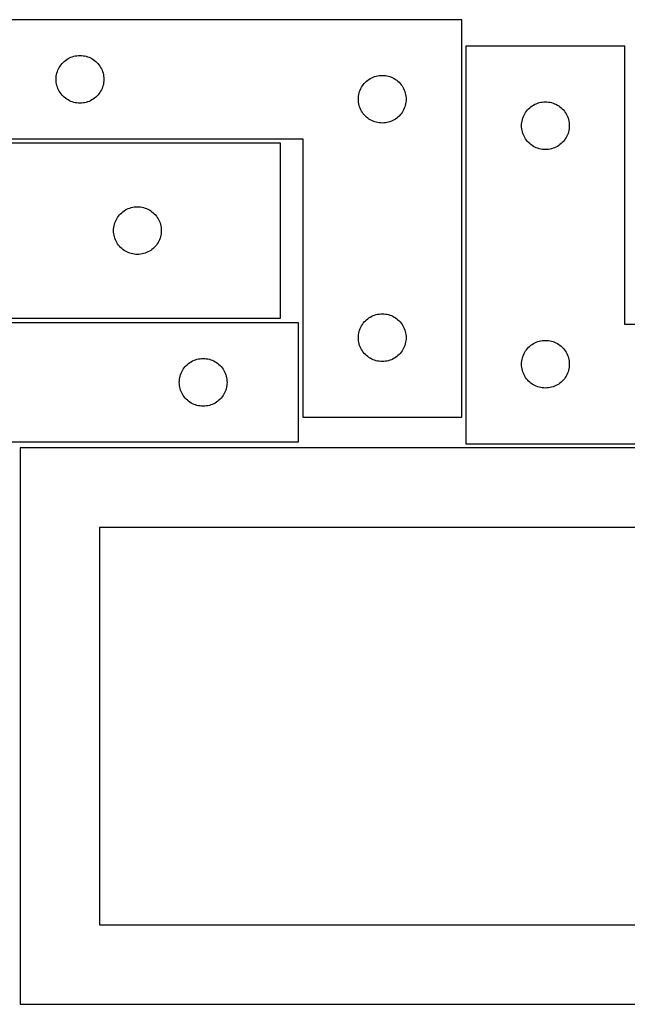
# Model space of a CAD drawing. Header units: millimetres. Extents: x 7 to 1243, y 7 to 2493.
# Tile 9 of 15: x 278 to 507, y 2122 to 2493. Entities that reach past the tile are written whole.
import ezdxf

# ---------------------------------------------------------------- set-up
doc = ezdxf.new("R2010")
doc.units = ezdxf.units.MM
doc.layers.add('CUT', color=7, linetype='CONTINUOUS', true_color=0x000000)

msp = doc.modelspace()

# ---------------------------------------------------------------- linework, layer by layer
at = {"layer": 'CUT'}
for p, q in [((444.63528, 2493.304234), (264.63528, 2493.304234)), ((444.63528, 2343.304234), (444.63528, 2493.304234)), ((506.163482, 2483.298127), (446.163482, 2483.298127)), ((446.163482, 2483.298127), (446.163482, 2333.298127)), ((506.163482, 2378.298127), (506.163482, 2483.298127)), ((295.635148, 2478.287461), (296.13528, 2478.598463)), ((296.13528, 2478.598463), (296.654682, 2478.876089)), ((296.654682, 2478.876089), (297.19113, 2479.11915)), ((297.19113, 2479.11915), (297.742325, 2479.326605)), ((297.742325, 2479.326605), (298.305909, 2479.497567)), ((298.305909, 2479.497567), (298.879468, 2479.631302)), ((298.879468, 2479.631302), (299.460545, 2479.727238)), ((299.460545, 2479.727238), (300.046652, 2479.784964)), ((300.046652, 2479.784964), (300.63528, 2479.804234)), ((300.63528, 2479.804234), (301.223909, 2479.784964)), ((301.223909, 2479.784964), (301.810016, 2479.727238)), ((301.810016, 2479.727238), (302.391093, 2479.631302)), ((302.391093, 2479.631302), (302.964652, 2479.497567)), ((302.964652, 2479.497567), (303.528236, 2479.326605)), ((303.528236, 2479.326605), (304.079431, 2479.11915)), ((304.079431, 2479.11915), (304.615879, 2478.876089)), ((304.615879, 2478.876089), (305.13528, 2478.598463)), ((305.13528, 2478.598463), (305.635413, 2478.287461)), ((292.320365, 2474.248385), (292.563426, 2474.784832)), ((292.563426, 2474.784832), (292.841052, 2475.304234)), ((292.841052, 2475.304234), (293.152054, 2475.804366)), ((293.152054, 2475.804366), (293.4951, 2476.283087)), ((293.4951, 2476.283087), (293.868722, 2476.738346)), ((293.868722, 2476.738346), (294.271319, 2477.168195)), ((294.271319, 2477.168195), (294.701168, 2477.570792)), ((294.701168, 2477.570792), (295.156428, 2477.944414)), ((295.156428, 2477.944414), (295.635148, 2478.287461)), ((305.635413, 2478.287461), (306.114133, 2477.944414)), ((306.114133, 2477.944414), (306.569393, 2477.570792)), ((306.569393, 2477.570792), (306.999241, 2477.168195)), ((306.999241, 2477.168195), (307.401839, 2476.738346)), ((307.401839, 2476.738346), (307.77546, 2476.283087)), ((307.77546, 2476.283087), (308.118507, 2475.804366)), ((308.118507, 2475.804366), (308.429509, 2475.304234)), ((308.429509, 2475.304234), (308.707135, 2474.784832)), ((308.707135, 2474.784832), (308.950196, 2474.248385)), ((291.63528, 2470.804234), (291.65455, 2471.392862)), ((291.65455, 2471.392862), (291.712277, 2471.97897)), ((291.712277, 2471.97897), (291.808213, 2472.560047)), ((291.808213, 2472.560047), (291.941948, 2473.133606)), ((291.941948, 2473.133606), (292.112909, 2473.697189)), ((292.112909, 2473.697189), (292.320365, 2474.248385)), ((308.950196, 2474.248385), (309.157652, 2473.697189)), ((309.157652, 2473.697189), (309.328613, 2473.133606)), ((309.328613, 2473.133606), (309.462348, 2472.560047)), ((309.462348, 2472.560047), (309.558284, 2471.97897)), ((309.558284, 2471.97897), (309.616011, 2471.392862)), ((309.616011, 2471.392862), (309.63528, 2470.804234)), ((409.635148, 2470.787461), (410.13528, 2471.098463)), ((410.13528, 2471.098463), (410.654682, 2471.376089)), ((410.654682, 2471.376089), (411.19113, 2471.61915)), ((411.19113, 2471.61915), (411.742325, 2471.826605)), ((411.742325, 2471.826605), (412.305909, 2471.997567)), ((412.305909, 2471.997567), (412.879468, 2472.131302)), ((412.879468, 2472.131302), (413.460545, 2472.227238)), ((413.460545, 2472.227238), (414.046652, 2472.284964)), ((414.046652, 2472.284964), (414.63528, 2472.304234)), ((414.63528, 2472.304234), (415.223909, 2472.284964)), ((415.223909, 2472.284964), (415.810016, 2472.227238)), ((415.810016, 2472.227238), (416.391093, 2472.131302)), ((416.391093, 2472.131302), (416.964652, 2471.997567)), ((416.964652, 2471.997567), (417.528236, 2471.826605)), ((417.528236, 2471.826605), (418.079431, 2471.61915)), ((418.079431, 2471.61915), (418.615879, 2471.376089)), ((418.615879, 2471.376089), (419.13528, 2471.098463)), ((419.13528, 2471.098463), (419.635413, 2470.787461)), ((291.65455, 2470.215606), (291.63528, 2470.804234)), ((291.712277, 2469.629498), (291.65455, 2470.215606)), ((291.808213, 2469.048421), (291.712277, 2469.629498)), ((291.941948, 2468.474863), (291.808213, 2469.048421)), ((292.112909, 2467.911279), (291.941948, 2468.474863)), ((292.320365, 2467.360083), (292.112909, 2467.911279)), ((292.563426, 2466.823636), (292.320365, 2467.360083)), ((308.950196, 2467.360083), (308.707135, 2466.823636)), ((309.157652, 2467.911279), (308.950196, 2467.360083)), ((309.328613, 2468.474863), (309.157652, 2467.911279)), ((309.462348, 2469.048421), (309.328613, 2468.474863)), ((309.558284, 2469.629498), (309.462348, 2469.048421)), ((309.616011, 2470.215606), (309.558284, 2469.629498)), ((309.63528, 2470.804234), (309.616011, 2470.215606)), ((406.320365, 2466.748385), (406.563426, 2467.284832)), ((406.563426, 2467.284832), (406.841052, 2467.804234)), ((406.841052, 2467.804234), (407.152054, 2468.304366)), ((407.152054, 2468.304366), (407.4951, 2468.783087)), ((407.4951, 2468.783087), (407.868722, 2469.238346)), ((407.868722, 2469.238346), (408.271319, 2469.668195)), ((408.271319, 2469.668195), (408.701168, 2470.070792)), ((408.701168, 2470.070792), (409.156428, 2470.444414)), ((409.156428, 2470.444414), (409.635148, 2470.787461)), ((419.635413, 2470.787461), (420.114133, 2470.444414)), ((420.114133, 2470.444414), (420.569393, 2470.070792)), ((420.569393, 2470.070792), (420.999241, 2469.668195)), ((420.999241, 2469.668195), (421.401839, 2469.238346)), ((421.401839, 2469.238346), (421.77546, 2468.783087)), ((421.77546, 2468.783087), (422.118507, 2468.304366)), ((422.118507, 2468.304366), (422.429509, 2467.804234)), ((422.429509, 2467.804234), (422.707135, 2467.284832)), ((422.707135, 2467.284832), (422.950196, 2466.748385)), ((292.841052, 2466.304234), (292.563426, 2466.823636)), ((293.152054, 2465.804102), (292.841052, 2466.304234)), ((293.4951, 2465.325381), (293.152054, 2465.804102)), ((293.868722, 2464.870122), (293.4951, 2465.325381)), ((294.271319, 2464.440273), (293.868722, 2464.870122)), ((294.701168, 2464.037676), (294.271319, 2464.440273)), ((295.156428, 2463.664054), (294.701168, 2464.037676)), ((295.635148, 2463.321008), (295.156428, 2463.664054)), ((306.114133, 2463.664054), (305.635413, 2463.321008)), ((306.569393, 2464.037676), (306.114133, 2463.664054)), ((306.999241, 2464.440273), (306.569393, 2464.037676)), ((307.401839, 2464.870122), (306.999241, 2464.440273)), ((307.77546, 2465.325381), (307.401839, 2464.870122)), ((308.118507, 2465.804102), (307.77546, 2465.325381)), ((308.429509, 2466.304234), (308.118507, 2465.804102)), ((308.707135, 2466.823636), (308.429509, 2466.304234)), ((405.63528, 2463.304234), (405.65455, 2463.892862)), ((405.65455, 2463.892862), (405.712277, 2464.47897)), ((405.712277, 2464.47897), (405.808213, 2465.060047)), ((405.808213, 2465.060047), (405.941948, 2465.633606)), ((405.941948, 2465.633606), (406.112909, 2466.197189)), ((406.112909, 2466.197189), (406.320365, 2466.748385)), ((422.950196, 2466.748385), (423.157652, 2466.197189)), ((423.157652, 2466.197189), (423.328613, 2465.633606)), ((423.328613, 2465.633606), (423.462348, 2465.060047)), ((423.462348, 2465.060047), (423.558284, 2464.47897)), ((423.558284, 2464.47897), (423.616011, 2463.892862)), ((423.616011, 2463.892862), (423.63528, 2463.304234)), ((296.13528, 2463.010005), (295.635148, 2463.321008)), ((296.654682, 2462.732379), (296.13528, 2463.010005)), ((297.19113, 2462.489318), (296.654682, 2462.732379)), ((297.742325, 2462.281863), (297.19113, 2462.489318)), ((298.305909, 2462.110902), (297.742325, 2462.281863)), ((298.879468, 2461.977167), (298.305909, 2462.110902)), ((299.460545, 2461.88123), (298.879468, 2461.977167)), ((300.046652, 2461.823504), (299.460545, 2461.88123)), ((300.63528, 2461.804234), (300.046652, 2461.823504)), ((301.223909, 2461.823504), (300.63528, 2461.804234)), ((301.810016, 2461.88123), (301.223909, 2461.823504)), ((302.391093, 2461.977167), (301.810016, 2461.88123)), ((302.964652, 2462.110902), (302.391093, 2461.977167)), ((303.528236, 2462.281863), (302.964652, 2462.110902)), ((304.079431, 2462.489318), (303.528236, 2462.281863)), ((304.615879, 2462.732379), (304.079431, 2462.489318)), ((305.13528, 2463.010005), (304.615879, 2462.732379)), ((305.635413, 2463.321008), (305.13528, 2463.010005)), ((405.65455, 2462.715606), (405.63528, 2463.304234)), ((405.712277, 2462.129498), (405.65455, 2462.715606)), ((405.808213, 2461.548421), (405.712277, 2462.129498)), ((405.941948, 2460.974863), (405.808213, 2461.548421)), ((406.112909, 2460.411279), (405.941948, 2460.974863)), ((406.320365, 2459.860083), (406.112909, 2460.411279)), ((406.563426, 2459.323636), (406.320365, 2459.860083)), ((422.950196, 2459.860083), (422.707135, 2459.323636)), ((423.157652, 2460.411279), (422.950196, 2459.860083)), ((423.328613, 2460.974863), (423.157652, 2460.411279)), ((423.462348, 2461.548421), (423.328613, 2460.974863)), ((423.558284, 2462.129498), (423.462348, 2461.548421)), ((423.616011, 2462.715606), (423.558284, 2462.129498)), ((423.63528, 2463.304234), (423.616011, 2462.715606)), ((469.799521, 2459.662088), (470.229369, 2460.064685)), ((470.229369, 2460.064685), (470.684629, 2460.438307)), ((470.684629, 2460.438307), (471.16335, 2460.781354)), ((471.16335, 2460.781354), (471.663482, 2461.092356)), ((471.663482, 2461.092356), (472.182884, 2461.369982)), ((472.182884, 2461.369982), (472.719331, 2461.613043)), ((472.719331, 2461.613043), (473.270527, 2461.820498)), ((473.270527, 2461.820498), (473.83411, 2461.991459)), ((473.83411, 2461.991459), (474.407669, 2462.125195)), ((474.407669, 2462.125195), (474.988746, 2462.221131)), ((474.988746, 2462.221131), (475.574854, 2462.278857)), ((475.574854, 2462.278857), (476.163482, 2462.298127)), ((476.163482, 2462.298127), (476.75211, 2462.278857)), ((476.75211, 2462.278857), (477.338217, 2462.221131)), ((477.338217, 2462.221131), (477.919295, 2462.125195)), ((477.919295, 2462.125195), (478.492853, 2461.991459)), ((478.492853, 2461.991459), (479.056437, 2461.820498)), ((479.056437, 2461.820498), (479.607633, 2461.613043)), ((479.607633, 2461.613043), (480.14408, 2461.369982)), ((480.14408, 2461.369982), (480.663482, 2461.092356)), ((480.663482, 2461.092356), (481.163614, 2460.781354)), ((481.163614, 2460.781354), (481.642335, 2460.438307)), ((481.642335, 2460.438307), (482.097594, 2460.064685)), ((482.097594, 2460.064685), (482.527443, 2459.662088)), ((406.841052, 2458.804234), (406.563426, 2459.323636)), ((407.152054, 2458.304102), (406.841052, 2458.804234)), ((407.4951, 2457.825381), (407.152054, 2458.304102)), ((407.868722, 2457.370122), (407.4951, 2457.825381)), ((408.271319, 2456.940273), (407.868722, 2457.370122)), ((408.701168, 2456.537676), (408.271319, 2456.940273)), ((409.156428, 2456.164054), (408.701168, 2456.537676)), ((409.635148, 2455.821008), (409.156428, 2456.164054)), ((420.114133, 2456.164054), (419.635413, 2455.821008)), ((420.569393, 2456.537676), (420.114133, 2456.164054)), ((420.999241, 2456.940273), (420.569393, 2456.537676)), ((421.401839, 2457.370122), (420.999241, 2456.940273)), ((421.77546, 2457.825381), (421.401839, 2457.370122)), ((422.118507, 2458.304102), (421.77546, 2457.825381)), ((422.429509, 2458.804234), (422.118507, 2458.304102)), ((422.707135, 2459.323636), (422.429509, 2458.804234)), ((467.470149, 2455.627498), (467.641111, 2456.191082)), ((467.641111, 2456.191082), (467.848566, 2456.742278)), ((467.848566, 2456.742278), (468.091627, 2457.278725)), ((468.091627, 2457.278725), (468.369253, 2457.798127)), ((468.369253, 2457.798127), (468.680255, 2458.298259)), ((468.680255, 2458.298259), (469.023302, 2458.77698)), ((469.023302, 2458.77698), (469.396923, 2459.232239)), ((469.396923, 2459.232239), (469.799521, 2459.662088)), ((482.527443, 2459.662088), (482.93004, 2459.232239)), ((482.93004, 2459.232239), (483.303662, 2458.77698)), ((483.303662, 2458.77698), (483.646708, 2458.298259)), ((483.646708, 2458.298259), (483.95771, 2457.798127)), ((483.95771, 2457.798127), (484.235336, 2457.278725)), ((484.235336, 2457.278725), (484.478398, 2456.742278)), ((484.478398, 2456.742278), (484.685853, 2456.191082)), ((484.685853, 2456.191082), (484.856814, 2455.627498)), ((410.13528, 2455.510005), (409.635148, 2455.821008)), ((410.654682, 2455.232379), (410.13528, 2455.510005)), ((411.19113, 2454.989318), (410.654682, 2455.232379)), ((411.742325, 2454.781863), (411.19113, 2454.989318)), ((412.305909, 2454.610902), (411.742325, 2454.781863)), ((412.879468, 2454.477167), (412.305909, 2454.610902)), ((413.460545, 2454.38123), (412.879468, 2454.477167)), ((414.046652, 2454.323504), (413.460545, 2454.38123)), ((414.63528, 2454.304234), (414.046652, 2454.323504)), ((415.223909, 2454.323504), (414.63528, 2454.304234)), ((415.810016, 2454.38123), (415.223909, 2454.323504)), ((416.391093, 2454.477167), (415.810016, 2454.38123)), ((416.964652, 2454.610902), (416.391093, 2454.477167)), ((417.528236, 2454.781863), (416.964652, 2454.610902)), ((418.079431, 2454.989318), (417.528236, 2454.781863)), ((418.615879, 2455.232379), (418.079431, 2454.989318)), ((419.13528, 2455.510005), (418.615879, 2455.232379)), ((419.635413, 2455.821008), (419.13528, 2455.510005)), ((467.163482, 2453.298127), (467.182751, 2453.886755)), ((467.182751, 2452.709499), (467.163482, 2453.298127)), ((467.182751, 2453.886755), (467.240478, 2454.472863)), ((467.240478, 2452.123391), (467.182751, 2452.709499)), ((467.240478, 2454.472863), (467.336414, 2455.05394)), ((467.336414, 2455.05394), (467.470149, 2455.627498)), ((484.856814, 2455.627498), (484.990549, 2455.05394)), ((484.990549, 2455.05394), (485.086485, 2454.472863)), ((485.086485, 2454.472863), (485.144212, 2453.886755)), ((485.144212, 2452.709499), (485.086485, 2452.123391)), ((485.144212, 2453.886755), (485.163482, 2453.298127)), ((485.163482, 2453.298127), (485.144212, 2452.709499)), ((467.336414, 2451.542314), (467.240478, 2452.123391)), ((467.470149, 2450.968756), (467.336414, 2451.542314)), ((467.641111, 2450.405172), (467.470149, 2450.968756)), ((467.848566, 2449.853976), (467.641111, 2450.405172)), ((468.091627, 2449.317529), (467.848566, 2449.853976)), ((468.369253, 2448.798127), (468.091627, 2449.317529)), ((468.680255, 2448.297995), (468.369253, 2448.798127)), ((483.95771, 2448.798127), (483.646708, 2448.297995)), ((484.235336, 2449.317529), (483.95771, 2448.798127)), ((484.478398, 2449.853976), (484.235336, 2449.317529)), ((484.685853, 2450.405172), (484.478398, 2449.853976)), ((484.856814, 2450.968756), (484.685853, 2450.405172)), ((484.990549, 2451.542314), (484.856814, 2450.968756)), ((485.086485, 2452.123391), (484.990549, 2451.542314)), ((264.63528, 2448.304234), (384.63528, 2448.304234)), ((376.309844, 2446.712922), (268.309844, 2446.712922)), ((376.309844, 2380.712922), (376.309844, 2446.712922)), ((384.63528, 2448.304234), (384.63528, 2343.304234)), ((469.023302, 2447.819274), (468.680255, 2448.297995)), ((469.396923, 2447.364015), (469.023302, 2447.819274)), ((469.799521, 2446.934166), (469.396923, 2447.364015)), ((470.229369, 2446.531569), (469.799521, 2446.934166)), ((470.684629, 2446.157947), (470.229369, 2446.531569)), ((471.16335, 2445.814901), (470.684629, 2446.157947)), ((471.663482, 2445.503898), (471.16335, 2445.814901)), ((472.182884, 2445.226272), (471.663482, 2445.503898)), ((472.719331, 2444.983211), (472.182884, 2445.226272)), ((473.270527, 2444.775756), (472.719331, 2444.983211)), ((479.607633, 2444.983211), (479.056437, 2444.775756)), ((480.14408, 2445.226272), (479.607633, 2444.983211)), ((480.663482, 2445.503898), (480.14408, 2445.226272)), ((481.163614, 2445.814901), (480.663482, 2445.503898)), ((481.642335, 2446.157947), (481.163614, 2445.814901)), ((482.097594, 2446.531569), (481.642335, 2446.157947)), ((482.527443, 2446.934166), (482.097594, 2446.531569)), ((482.93004, 2447.364015), (482.527443, 2446.934166)), ((483.303662, 2447.819274), (482.93004, 2447.364015)), ((483.646708, 2448.297995), (483.303662, 2447.819274)), ((473.83411, 2444.604795), (473.270527, 2444.775756)), ((474.407669, 2444.47106), (473.83411, 2444.604795)), ((474.988746, 2444.375123), (474.407669, 2444.47106)), ((475.574854, 2444.317397), (474.988746, 2444.375123)), ((476.163482, 2444.298127), (475.574854, 2444.317397)), ((476.75211, 2444.317397), (476.163482, 2444.298127)), ((477.338217, 2444.375123), (476.75211, 2444.317397)), ((477.919295, 2444.47106), (477.338217, 2444.375123)), ((478.492853, 2444.604795), (477.919295, 2444.47106)), ((479.056437, 2444.775756), (478.492853, 2444.604795)), ((321.135108, 2422.635926), (321.721216, 2422.693652)), ((321.721216, 2422.693652), (322.309844, 2422.712922)), ((322.309844, 2422.712922), (322.898472, 2422.693652)), ((322.898472, 2422.693652), (323.484579, 2422.635926)), ((314.826617, 2418.713054), (315.169664, 2419.191775)), ((315.169664, 2419.191775), (315.543285, 2419.647034)), ((315.543285, 2419.647034), (315.945883, 2420.076883)), ((315.945883, 2420.076883), (316.375731, 2420.47948)), ((316.375731, 2420.47948), (316.830991, 2420.853102)), ((316.830991, 2420.853102), (317.309712, 2421.196149)), ((317.309712, 2421.196149), (317.809844, 2421.507151)), ((317.809844, 2421.507151), (318.329246, 2421.784777)), ((318.329246, 2421.784777), (318.865693, 2422.027838)), ((318.865693, 2422.027838), (319.416889, 2422.235293)), ((319.416889, 2422.235293), (319.980472, 2422.406255)), ((319.980472, 2422.406255), (320.554031, 2422.53999)), ((320.554031, 2422.53999), (321.135108, 2422.635926)), ((323.484579, 2422.635926), (324.065657, 2422.53999)), ((324.065657, 2422.53999), (324.639215, 2422.406255)), ((324.639215, 2422.406255), (325.202799, 2422.235293)), ((325.202799, 2422.235293), (325.753995, 2422.027838)), ((325.753995, 2422.027838), (326.290442, 2421.784777)), ((326.290442, 2421.784777), (326.809844, 2421.507151)), ((326.809844, 2421.507151), (327.309976, 2421.196149)), ((327.309976, 2421.196149), (327.788697, 2420.853102)), ((327.788697, 2420.853102), (328.243956, 2420.47948)), ((328.243956, 2420.47948), (328.673805, 2420.076883)), ((328.673805, 2420.076883), (329.076402, 2419.647034)), ((329.076402, 2419.647034), (329.450024, 2419.191775)), ((329.450024, 2419.191775), (329.79307, 2418.713054)), ((313.38684, 2414.887658), (313.482776, 2415.468735)), ((313.482776, 2415.468735), (313.616511, 2416.042294)), ((313.616511, 2416.042294), (313.787473, 2416.605877)), ((313.787473, 2416.605877), (313.994928, 2417.157073)), ((313.994928, 2417.157073), (314.237989, 2417.69352)), ((314.237989, 2417.69352), (314.515615, 2418.212922)), ((314.515615, 2418.212922), (314.826617, 2418.713054)), ((329.79307, 2418.713054), (330.104072, 2418.212922)), ((330.104072, 2418.212922), (330.381698, 2417.69352)), ((330.381698, 2417.69352), (330.62476, 2417.157073)), ((330.62476, 2417.157073), (330.832215, 2416.605877)), ((330.832215, 2416.605877), (331.003176, 2416.042294)), ((331.003176, 2416.042294), (331.136911, 2415.468735)), ((331.136911, 2415.468735), (331.232848, 2414.887658)), ((313.309844, 2413.712922), (313.329113, 2414.30155)), ((313.329113, 2413.124294), (313.309844, 2413.712922)), ((313.329113, 2414.30155), (313.38684, 2414.887658)), ((313.38684, 2412.538186), (313.329113, 2413.124294)), ((313.482776, 2411.957109), (313.38684, 2412.538186)), ((313.616511, 2411.383551), (313.482776, 2411.957109)), ((331.136911, 2411.957109), (331.003176, 2411.383551)), ((331.232848, 2412.538186), (331.136911, 2411.957109)), ((331.232848, 2414.887658), (331.290574, 2414.30155)), ((331.290574, 2413.124294), (331.232848, 2412.538186)), ((331.290574, 2414.30155), (331.309844, 2413.712922)), ((331.309844, 2413.712922), (331.290574, 2413.124294)), ((313.787473, 2410.819967), (313.616511, 2411.383551)), ((313.994928, 2410.268771), (313.787473, 2410.819967)), ((314.237989, 2409.732324), (313.994928, 2410.268771)), ((314.515615, 2409.212922), (314.237989, 2409.732324)), ((314.826617, 2408.71279), (314.515615, 2409.212922)), ((315.169664, 2408.234069), (314.826617, 2408.71279)), ((315.543285, 2407.77881), (315.169664, 2408.234069)), ((329.450024, 2408.234069), (329.076402, 2407.77881)), ((329.79307, 2408.71279), (329.450024, 2408.234069)), ((330.104072, 2409.212922), (329.79307, 2408.71279)), ((330.381698, 2409.732324), (330.104072, 2409.212922)), ((330.62476, 2410.268771), (330.381698, 2409.732324)), ((330.832215, 2410.819967), (330.62476, 2410.268771)), ((331.003176, 2411.383551), (330.832215, 2410.819967)), ((315.945883, 2407.348961), (315.543285, 2407.77881)), ((316.375731, 2406.946364), (315.945883, 2407.348961)), ((316.830991, 2406.572742), (316.375731, 2406.946364)), ((317.309712, 2406.229696), (316.830991, 2406.572742)), ((317.809844, 2405.918693), (317.309712, 2406.229696)), ((318.329246, 2405.641067), (317.809844, 2405.918693)), ((318.865693, 2405.398006), (318.329246, 2405.641067)), ((319.416889, 2405.190551), (318.865693, 2405.398006)), ((319.980472, 2405.01959), (319.416889, 2405.190551)), ((320.554031, 2404.885855), (319.980472, 2405.01959)), ((321.135108, 2404.789918), (320.554031, 2404.885855)), ((321.721216, 2404.732192), (321.135108, 2404.789918)), ((322.309844, 2404.712922), (321.721216, 2404.732192)), ((322.898472, 2404.732192), (322.309844, 2404.712922)), ((323.484579, 2404.789918), (322.898472, 2404.732192)), ((324.065657, 2404.885855), (323.484579, 2404.789918)), ((324.639215, 2405.01959), (324.065657, 2404.885855)), ((325.202799, 2405.190551), (324.639215, 2405.01959)), ((325.753995, 2405.398006), (325.202799, 2405.190551)), ((326.290442, 2405.641067), (325.753995, 2405.398006)), ((326.809844, 2405.918693), (326.290442, 2405.641067)), ((327.309976, 2406.229696), (326.809844, 2405.918693)), ((327.788697, 2406.572742), (327.309976, 2406.229696)), ((328.243956, 2406.946364), (327.788697, 2406.572742)), ((328.673805, 2407.348961), (328.243956, 2406.946364)), ((329.076402, 2407.77881), (328.673805, 2407.348961)), ((411.19113, 2381.61915), (411.742325, 2381.826605)), ((411.742325, 2381.826605), (412.305909, 2381.997567)), ((412.305909, 2381.997567), (412.879468, 2382.131302)), ((412.879468, 2382.131302), (413.460545, 2382.227238)), ((413.460545, 2382.227238), (414.046652, 2382.284964)), ((414.046652, 2382.284964), (414.63528, 2382.304234)), ((414.63528, 2382.304234), (415.223909, 2382.284964)), ((415.223909, 2382.284964), (415.810016, 2382.227238)), ((415.810016, 2382.227238), (416.391093, 2382.131302)), ((416.391093, 2382.131302), (416.964652, 2381.997567)), ((416.964652, 2381.997567), (417.528236, 2381.826605)), ((417.528236, 2381.826605), (418.079431, 2381.61915)), ((383.097014, 2378.944367), (263.097014, 2378.944367)), ((268.309844, 2380.712922), (376.309844, 2380.712922)), ((383.097014, 2333.944367), (383.097014, 2378.944367)), ((406.841052, 2377.804234), (407.152054, 2378.304366)), ((407.152054, 2378.304366), (407.4951, 2378.783087)), ((407.4951, 2378.783087), (407.868722, 2379.238346)), ((407.868722, 2379.238346), (408.271319, 2379.668195)), ((408.271319, 2379.668195), (408.701168, 2380.070792)), ((408.701168, 2380.070792), (409.156428, 2380.444414)), ((409.156428, 2380.444414), (409.635148, 2380.787461)), ((409.635148, 2380.787461), (410.13528, 2381.098463)), ((410.13528, 2381.098463), (410.654682, 2381.376089)), ((410.654682, 2381.376089), (411.19113, 2381.61915)), ((418.079431, 2381.61915), (418.615879, 2381.376089)), ((418.615879, 2381.376089), (419.13528, 2381.098463)), ((419.13528, 2381.098463), (419.635413, 2380.787461)), ((419.635413, 2380.787461), (420.114133, 2380.444414)), ((420.114133, 2380.444414), (420.569393, 2380.070792)), ((420.569393, 2380.070792), (420.999241, 2379.668195)), ((420.999241, 2379.668195), (421.401839, 2379.238346)), ((421.401839, 2379.238346), (421.77546, 2378.783087)), ((421.77546, 2378.783087), (422.118507, 2378.304366)), ((422.118507, 2378.304366), (422.429509, 2377.804234)), ((626.163482, 2378.298127), (506.163482, 2378.298127)), ((405.65455, 2373.892862), (405.712277, 2374.47897)), ((405.712277, 2374.47897), (405.808213, 2375.060047)), ((405.808213, 2375.060047), (405.941948, 2375.633606)), ((405.941948, 2375.633606), (406.112909, 2376.197189)), ((406.112909, 2376.197189), (406.320365, 2376.748385)), ((406.320365, 2376.748385), (406.563426, 2377.284832)), ((406.563426, 2377.284832), (406.841052, 2377.804234)), ((422.429509, 2377.804234), (422.707135, 2377.284832)), ((422.707135, 2377.284832), (422.950196, 2376.748385)), ((422.950196, 2376.748385), (423.157652, 2376.197189)), ((423.157652, 2376.197189), (423.328613, 2375.633606)), ((423.328613, 2375.633606), (423.462348, 2375.060047)), ((423.462348, 2375.060047), (423.558284, 2374.47897)), ((423.558284, 2374.47897), (423.616011, 2373.892862)), ((405.63528, 2373.304234), (405.65455, 2373.892862)), ((405.65455, 2372.715606), (405.63528, 2373.304234)), ((405.712277, 2372.129498), (405.65455, 2372.715606)), ((405.808213, 2371.548421), (405.712277, 2372.129498)), ((405.941948, 2370.974863), (405.808213, 2371.548421)), ((406.112909, 2370.411279), (405.941948, 2370.974863)), ((423.328613, 2370.974863), (423.157652, 2370.411279)), ((423.462348, 2371.548421), (423.328613, 2370.974863)), ((423.558284, 2372.129498), (423.462348, 2371.548421)), ((423.616011, 2372.715606), (423.558284, 2372.129498)), ((423.616011, 2373.892862), (423.63528, 2373.304234)), ((423.63528, 2373.304234), (423.616011, 2372.715606)), ((470.684629, 2370.438307), (471.16335, 2370.781354)), ((471.16335, 2370.781354), (471.663482, 2371.092356)), ((471.663482, 2371.092356), (472.182884, 2371.369982)), ((472.182884, 2371.369982), (472.719331, 2371.613043)), ((472.719331, 2371.613043), (473.270527, 2371.820498)), ((473.270527, 2371.820498), (473.83411, 2371.991459)), ((473.83411, 2371.991459), (474.407669, 2372.125195)), ((474.407669, 2372.125195), (474.988746, 2372.221131)), ((474.988746, 2372.221131), (475.574854, 2372.278857)), ((475.574854, 2372.278857), (476.163482, 2372.298127)), ((476.163482, 2372.298127), (476.75211, 2372.278857)), ((476.75211, 2372.278857), (477.338217, 2372.221131)), ((477.338217, 2372.221131), (477.919295, 2372.125195)), ((477.919295, 2372.125195), (478.492853, 2371.991459)), ((478.492853, 2371.991459), (479.056437, 2371.820498)), ((479.056437, 2371.820498), (479.607633, 2371.613043)), ((479.607633, 2371.613043), (480.14408, 2371.369982)), ((480.14408, 2371.369982), (480.663482, 2371.092356)), ((480.663482, 2371.092356), (481.163614, 2370.781354)), ((481.163614, 2370.781354), (481.642335, 2370.438307)), ((406.320365, 2369.860083), (406.112909, 2370.411279)), ((406.563426, 2369.323636), (406.320365, 2369.860083)), ((406.841052, 2368.804234), (406.563426, 2369.323636)), ((407.152054, 2368.304102), (406.841052, 2368.804234)), ((407.4951, 2367.825381), (407.152054, 2368.304102)), ((407.868722, 2367.370122), (407.4951, 2367.825381)), ((408.271319, 2366.940273), (407.868722, 2367.370122)), ((408.701168, 2366.537676), (408.271319, 2366.940273)), ((420.999241, 2366.940273), (420.569393, 2366.537676)), ((421.401839, 2367.370122), (420.999241, 2366.940273)), ((421.77546, 2367.825381), (421.401839, 2367.370122)), ((422.118507, 2368.304102), (421.77546, 2367.825381)), ((422.429509, 2368.804234), (422.118507, 2368.304102)), ((422.707135, 2369.323636), (422.429509, 2368.804234)), ((422.950196, 2369.860083), (422.707135, 2369.323636)), ((423.157652, 2370.411279), (422.950196, 2369.860083)), ((467.848566, 2366.742278), (468.091627, 2367.278725)), ((468.091627, 2367.278725), (468.369253, 2367.798127)), ((468.369253, 2367.798127), (468.680255, 2368.298259)), ((468.680255, 2368.298259), (469.023302, 2368.77698)), ((469.023302, 2368.77698), (469.396923, 2369.232239)), ((469.396923, 2369.232239), (469.799521, 2369.662088)), ((469.799521, 2369.662088), (470.229369, 2370.064685)), ((470.229369, 2370.064685), (470.684629, 2370.438307)), ((481.642335, 2370.438307), (482.097594, 2370.064685)), ((482.097594, 2370.064685), (482.527443, 2369.662088)), ((482.527443, 2369.662088), (482.93004, 2369.232239)), ((482.93004, 2369.232239), (483.303662, 2368.77698)), ((483.303662, 2368.77698), (483.646708, 2368.298259)), ((483.646708, 2368.298259), (483.95771, 2367.798127)), ((483.95771, 2367.798127), (484.235336, 2367.278725)), ((484.235336, 2367.278725), (484.478398, 2366.742278)), ((340.733053, 2362.808328), (341.162902, 2363.210926)), ((341.162902, 2363.210926), (341.618162, 2363.584547)), ((341.618162, 2363.584547), (342.096882, 2363.927594)), ((342.096882, 2363.927594), (342.597014, 2364.238596)), ((342.597014, 2364.238596), (343.116416, 2364.516222)), ((343.116416, 2364.516222), (343.652864, 2364.759283)), ((343.652864, 2364.759283), (344.204059, 2364.966738)), ((344.204059, 2364.966738), (344.767643, 2365.1377)), ((344.767643, 2365.1377), (345.341202, 2365.271435)), ((345.341202, 2365.271435), (345.922279, 2365.367371)), ((345.922279, 2365.367371), (346.508386, 2365.425098)), ((346.508386, 2365.425098), (347.097014, 2365.444367)), ((347.097014, 2365.444367), (347.685643, 2365.425098)), ((347.685643, 2365.425098), (348.27175, 2365.367371)), ((348.27175, 2365.367371), (348.852827, 2365.271435)), ((348.852827, 2365.271435), (349.426386, 2365.1377)), ((349.426386, 2365.1377), (349.98997, 2364.966738)), ((349.98997, 2364.966738), (350.541165, 2364.759283)), ((350.541165, 2364.759283), (351.077613, 2364.516222)), ((351.077613, 2364.516222), (351.597014, 2364.238596)), ((351.597014, 2364.238596), (352.097147, 2363.927594)), ((352.097147, 2363.927594), (352.575867, 2363.584547)), ((352.575867, 2363.584547), (353.031127, 2363.210926)), ((353.031127, 2363.210926), (353.460975, 2362.808328)), ((409.156428, 2366.164054), (408.701168, 2366.537676)), ((409.635148, 2365.821008), (409.156428, 2366.164054)), ((410.13528, 2365.510005), (409.635148, 2365.821008)), ((410.654682, 2365.232379), (410.13528, 2365.510005)), ((411.19113, 2364.989318), (410.654682, 2365.232379)), ((411.742325, 2364.781863), (411.19113, 2364.989318)), ((412.305909, 2364.610902), (411.742325, 2364.781863)), ((412.879468, 2364.477167), (412.305909, 2364.610902)), ((413.460545, 2364.38123), (412.879468, 2364.477167)), ((414.046652, 2364.323504), (413.460545, 2364.38123)), ((414.63528, 2364.304234), (414.046652, 2364.323504)), ((415.223909, 2364.323504), (414.63528, 2364.304234)), ((415.810016, 2364.38123), (415.223909, 2364.323504)), ((416.391093, 2364.477167), (415.810016, 2364.38123)), ((416.964652, 2364.610902), (416.391093, 2364.477167)), ((417.528236, 2364.781863), (416.964652, 2364.610902)), ((418.079431, 2364.989318), (417.528236, 2364.781863)), ((418.615879, 2365.232379), (418.079431, 2364.989318)), ((419.13528, 2365.510005), (418.615879, 2365.232379)), ((419.635413, 2365.821008), (419.13528, 2365.510005)), ((420.114133, 2366.164054), (419.635413, 2365.821008)), ((420.569393, 2366.537676), (420.114133, 2366.164054)), ((467.163482, 2363.298127), (467.182751, 2363.886755)), ((467.182751, 2362.709499), (467.163482, 2363.298127)), ((467.182751, 2363.886755), (467.240478, 2364.472863)), ((467.240478, 2364.472863), (467.336414, 2365.05394)), ((467.336414, 2365.05394), (467.470149, 2365.627498)), ((467.470149, 2365.627498), (467.641111, 2366.191082)), ((467.641111, 2366.191082), (467.848566, 2366.742278)), ((484.478398, 2366.742278), (484.685853, 2366.191082)), ((484.685853, 2366.191082), (484.856814, 2365.627498)), ((484.856814, 2365.627498), (484.990549, 2365.05394)), ((484.990549, 2365.05394), (485.086485, 2364.472863)), ((485.086485, 2364.472863), (485.144212, 2363.886755)), ((485.144212, 2363.886755), (485.163482, 2363.298127)), ((485.163482, 2363.298127), (485.144212, 2362.709499)), ((338.574643, 2359.337322), (338.782099, 2359.888518)), ((338.782099, 2359.888518), (339.02516, 2360.424966)), ((339.02516, 2360.424966), (339.302786, 2360.944367)), ((339.302786, 2360.944367), (339.613788, 2361.444499)), ((339.613788, 2361.444499), (339.956834, 2361.92322)), ((339.956834, 2361.92322), (340.330456, 2362.37848)), ((340.330456, 2362.37848), (340.733053, 2362.808328)), ((353.460975, 2362.808328), (353.863573, 2362.37848)), ((353.863573, 2362.37848), (354.237195, 2361.92322)), ((354.237195, 2361.92322), (354.580241, 2361.444499)), ((354.580241, 2361.444499), (354.891243, 2360.944367)), ((354.891243, 2360.944367), (355.168869, 2360.424966)), ((355.168869, 2360.424966), (355.41193, 2359.888518)), ((355.41193, 2359.888518), (355.619386, 2359.337322)), ((467.240478, 2362.123391), (467.182751, 2362.709499)), ((467.336414, 2361.542314), (467.240478, 2362.123391)), ((467.470149, 2360.968756), (467.336414, 2361.542314)), ((467.641111, 2360.405172), (467.470149, 2360.968756)), ((467.848566, 2359.853976), (467.641111, 2360.405172)), ((468.091627, 2359.317529), (467.848566, 2359.853976)), ((484.478398, 2359.853976), (484.235336, 2359.317529)), ((484.685853, 2360.405172), (484.478398, 2359.853976)), ((484.856814, 2360.968756), (484.685853, 2360.405172)), ((484.990549, 2361.542314), (484.856814, 2360.968756)), ((485.086485, 2362.123391), (484.990549, 2361.542314)), ((485.144212, 2362.709499), (485.086485, 2362.123391)), ((338.097014, 2356.444367), (338.116284, 2357.032995)), ((338.116284, 2355.855739), (338.097014, 2356.444367)), ((338.116284, 2357.032995), (338.174011, 2357.619103)), ((338.174011, 2355.269632), (338.116284, 2355.855739)), ((338.174011, 2357.619103), (338.269947, 2358.20018)), ((338.269947, 2358.20018), (338.403682, 2358.773739)), ((338.403682, 2358.773739), (338.574643, 2359.337322)), ((355.619386, 2359.337322), (355.790347, 2358.773739)), ((355.790347, 2358.773739), (355.924082, 2358.20018)), ((355.924082, 2358.20018), (356.020018, 2357.619103)), ((356.020018, 2357.619103), (356.077745, 2357.032995)), ((356.077745, 2355.855739), (356.020018, 2355.269632)), ((356.077745, 2357.032995), (356.097014, 2356.444367)), ((356.097014, 2356.444367), (356.077745, 2355.855739)), ((468.369253, 2358.798127), (468.091627, 2359.317529)), ((468.680255, 2358.297995), (468.369253, 2358.798127)), ((469.023302, 2357.819274), (468.680255, 2358.297995)), ((469.396923, 2357.364015), (469.023302, 2357.819274)), ((469.799521, 2356.934166), (469.396923, 2357.364015)), ((470.229369, 2356.531569), (469.799521, 2356.934166)), ((470.684629, 2356.157947), (470.229369, 2356.531569)), ((471.16335, 2355.814901), (470.684629, 2356.157947)), ((471.663482, 2355.503898), (471.16335, 2355.814901)), ((481.163614, 2355.814901), (480.663482, 2355.503898)), ((481.642335, 2356.157947), (481.163614, 2355.814901)), ((482.097594, 2356.531569), (481.642335, 2356.157947)), ((482.527443, 2356.934166), (482.097594, 2356.531569)), ((482.93004, 2357.364015), (482.527443, 2356.934166)), ((483.303662, 2357.819274), (482.93004, 2357.364015)), ((483.646708, 2358.297995), (483.303662, 2357.819274)), ((483.95771, 2358.798127), (483.646708, 2358.297995)), ((484.235336, 2359.317529), (483.95771, 2358.798127)), ((338.269947, 2354.688554), (338.174011, 2355.269632)), ((338.403682, 2354.114996), (338.269947, 2354.688554)), ((338.574643, 2353.551412), (338.403682, 2354.114996)), ((338.782099, 2353.000216), (338.574643, 2353.551412)), ((339.02516, 2352.463769), (338.782099, 2353.000216)), ((339.302786, 2351.944367), (339.02516, 2352.463769)), ((355.168869, 2352.463769), (354.891243, 2351.944367)), ((355.41193, 2353.000216), (355.168869, 2352.463769)), ((355.619386, 2353.551412), (355.41193, 2353.000216)), ((355.790347, 2354.114996), (355.619386, 2353.551412)), ((355.924082, 2354.688554), (355.790347, 2354.114996)), ((356.020018, 2355.269632), (355.924082, 2354.688554)), ((472.182884, 2355.226272), (471.663482, 2355.503898)), ((472.719331, 2354.983211), (472.182884, 2355.226272)), ((473.270527, 2354.775756), (472.719331, 2354.983211)), ((473.83411, 2354.604795), (473.270527, 2354.775756)), ((474.407669, 2354.47106), (473.83411, 2354.604795)), ((474.988746, 2354.375123), (474.407669, 2354.47106)), ((475.574854, 2354.317397), (474.988746, 2354.375123)), ((476.163482, 2354.298127), (475.574854, 2354.317397)), ((476.75211, 2354.317397), (476.163482, 2354.298127)), ((477.338217, 2354.375123), (476.75211, 2354.317397)), ((477.919295, 2354.47106), (477.338217, 2354.375123)), ((478.492853, 2354.604795), (477.919295, 2354.47106)), ((479.056437, 2354.775756), (478.492853, 2354.604795)), ((479.607633, 2354.983211), (479.056437, 2354.775756)), ((480.14408, 2355.226272), (479.607633, 2354.983211)), ((480.663482, 2355.503898), (480.14408, 2355.226272)), ((339.613788, 2351.444235), (339.302786, 2351.944367)), ((339.956834, 2350.965514), (339.613788, 2351.444235)), ((340.330456, 2350.510255), (339.956834, 2350.965514)), ((340.733053, 2350.080406), (340.330456, 2350.510255)), ((341.162902, 2349.677809), (340.733053, 2350.080406)), ((341.618162, 2349.304187), (341.162902, 2349.677809)), ((342.096882, 2348.961141), (341.618162, 2349.304187)), ((342.597014, 2348.650139), (342.096882, 2348.961141)), ((343.116416, 2348.372513), (342.597014, 2348.650139)), ((343.652864, 2348.129452), (343.116416, 2348.372513)), ((351.077613, 2348.372513), (350.541165, 2348.129452)), ((351.597014, 2348.650139), (351.077613, 2348.372513)), ((352.097147, 2348.961141), (351.597014, 2348.650139)), ((352.575867, 2349.304187), (352.097147, 2348.961141)), ((353.031127, 2349.677809), (352.575867, 2349.304187)), ((353.460975, 2350.080406), (353.031127, 2349.677809)), ((353.863573, 2350.510255), (353.460975, 2350.080406)), ((354.237195, 2350.965514), (353.863573, 2350.510255)), ((354.580241, 2351.444235), (354.237195, 2350.965514)), ((354.891243, 2351.944367), (354.580241, 2351.444235)), ((344.204059, 2347.921996), (343.652864, 2348.129452)), ((344.767643, 2347.751035), (344.204059, 2347.921996)), ((345.341202, 2347.6173), (344.767643, 2347.751035)), ((345.922279, 2347.521364), (345.341202, 2347.6173)), ((346.508386, 2347.463637), (345.922279, 2347.521364)), ((347.097014, 2347.444367), (346.508386, 2347.463637)), ((347.685643, 2347.463637), (347.097014, 2347.444367)), ((348.27175, 2347.521364), (347.685643, 2347.463637)), ((348.852827, 2347.6173), (348.27175, 2347.521364)), ((349.426386, 2347.751035), (348.852827, 2347.6173)), ((349.98997, 2347.921996), (349.426386, 2347.751035)), ((350.541165, 2348.129452), (349.98997, 2347.921996)), ((384.63528, 2343.304234), (444.63528, 2343.304234)), ((203.097014, 2333.944367), (383.097014, 2333.944367)), ((548.0419, 2331.730499), (278.0419, 2331.730499)), ((278.0419, 2331.730499), (278.0419, 2121.730499)), ((446.163482, 2333.298127), (626.163482, 2333.298127)), ((518.0419, 2301.730499), (308.0419, 2301.730499)), ((308.0419, 2301.730499), (308.0419, 2151.730499)), ((308.0419, 2151.730499), (518.0419, 2151.730499)), ((278.0419, 2121.730499), (548.0419, 2121.730499))]:
    msp.add_line(p, q, dxfattribs=at)

doc.saveas('drawing.dxf')
